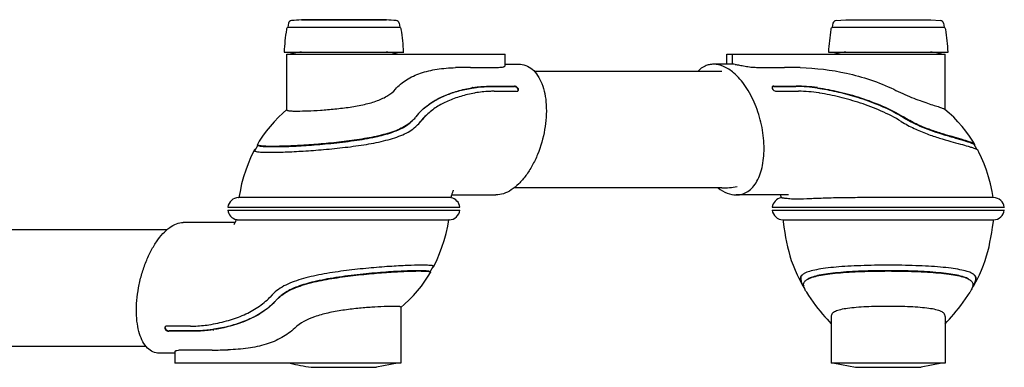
# Model space of a CAD drawing. Extents: x 0 to 420, y 0 to 297.
# Tile 2 of 8: x 114 to 225, y 69 to 108. Entities that reach past the tile are written whole.
import ezdxf

# ---------------------------------------------------------------- set-up
doc = ezdxf.new("R2010")
doc.units = 0
doc.header["$LTSCALE"] = 23.1
for name, color, linetype in [('102164_DXF_CONTINUOUS_LINE', 7, 'CONTINUOUS'), ('102167_DXF_CONTINUOUS_LINE', 7, 'CONTINUOUS'), ('102200_DXF_CONTINUOUS_LINE', 7, 'CONTINUOUS'), ('105-5481_DXF_CONTINUOUS_LI', 7, 'CONTINUOUS')]:
    doc.layers.add(name, color=color, linetype=linetype)

msp = doc.modelspace()

# ---------------------------------------------------------------- linework, layer by layer
at = {"layer": '102164_DXF_CONTINUOUS_LINE', "color": 7, "linetype": 'CONTINUOUS'}
for p, q in [((78.25, 84.5), (130.69, 84.5)), ((75.94, 71.35), (128.26, 71.35))]:
    msp.add_line(p, q, dxfattribs=at)
at = {"layer": '102167_DXF_CONTINUOUS_LINE', "color": 7, "linetype": 'CONTINUOUS'}
for p, q in [((193.29, 102.35), (172.12, 102.35)), ((193.29, 89.2), (169.83, 89.2))]:
    msp.add_line(p, q, dxfattribs=at)
msp.add_arc((193.29, 99.75), 10.55, 270.0039, 279.3933, dxfattribs=at)
at = {"layer": '102200_DXF_CONTINUOUS_LINE', "color": 7, "linetype": 'CONTINUOUS'}
for p, q in [((144.19, 98), (144.19, 104.27)), ((144.19, 104.27), (168.83, 104.27)), ((168.83, 103), (168.83, 104.27)), ((193.86, 104.27), (218.5, 104.27)), ((193.86, 103.15), (193.86, 104.27)), ((194.45, 104.27), (194.45, 103.15)), ((218.5, 98.03), (218.5, 104.27)), ((164.93, 102.8), (168.09, 102.8)), ((168.83, 103.15), (170.35, 103.15)), ((194.45, 103.15), (192.35, 103.15)), ((197.19, 102.8), (200.35, 102.8)), ((167.31, 100.64), (169.84, 100.64)), ((167.34, 100.68), (169.87, 100.68)), ((167.61, 100.1), (167.58, 100.1)), ((167.61, 100.1), (170.13, 100.1)), ((199.12, 100.64), (201.65, 100.64)), ((199.15, 100.68), (201.67, 100.68)), ((199.42, 100.1), (201.94, 100.1)), ((165.41, 99.9), (165.4, 99.9)), ((204.25, 99.91), (204.23, 99.91)), ((140.9, 94.02), (140.57, 93.42)), ((222.05, 93.56), (221.77, 94.08)), ((142.29, 93.22), (142.34, 93.22)), ((138.74, 88.11), (138.78, 88.11)), ((140.93, 88.11), (138.78, 88.11)), ((159.03, 88.11), (140.93, 88.11)), ((162.81, 88.4), (167.78, 88.4)), ((200.8, 88.4), (194.92, 88.4)), ((223.89, 88.11), (217.1, 88.11)), ((223.91, 88.11), (223.89, 88.11)), ((223.92, 88.11), (223.91, 88.11)), ((223.96, 88.11), (223.92, 88.11)), ((137.53, 87.02), (163.73, 87.02)), ((198.97, 87.02), (225.17, 87.02)), ((137.53, 86.67), (163.73, 86.67)), ((142.99, 85.59), (160.89, 85.59)), ((160.89, 85.59), (162.48, 85.59)), ((162.52, 85.59), (162.48, 85.59)), ((198.97, 86.67), (225.17, 86.67)), ((200.17, 85.59), (200.19, 85.59)), ((200.19, 85.59), (200.19, 85.59)), ((200.19, 85.59), (212.07, 85.59)), ((212.07, 85.59), (223.95, 85.59)), ((223.96, 85.59), (223.95, 85.59)), ((138.34, 85.3), (132.5, 85.3)), ((160.36, 79.72), (160.71, 80.34)), ((202.42, 78.29), (202.54, 78.09)), ((221.6, 78.09), (221.71, 78.29)), ((142.52, 77.12), (142.27, 76.84)), ((202.83, 77.45), (203.08, 77.06)), ((157.07, 75.73), (157.07, 69.42)), ((205.63, 74.69), (205.63, 69.42)), ((218.5, 74.69), (218.5, 69.42)), ((133.31, 73.6), (130.65, 73.6)), ((133.31, 73.6), (133.34, 73.6)), ((135.66, 73.79), (135.67, 73.8)), ((133.55, 73.02), (130.88, 73.02)), ((133.58, 73.06), (130.91, 73.06)), ((131.54, 70.55), (129.79, 70.55)), ((131.54, 70.68), (131.54, 69.42)), ((135.76, 70.9), (132.41, 70.9)), ((157.07, 69.42), (131.54, 69.42)), ((146.93, 68.95), (154.33, 68.95)), ((156.69, 69.42), (154.33, 68.95)), ((218.5, 69.42), (205.63, 69.42)), ((206, 69.42), (208.37, 68.95)), ((208.37, 68.95), (215.77, 68.95)), ((218.13, 69.42), (215.77, 68.95))]:
    msp.add_line(p, q, dxfattribs=at)
for points in [[(144.19, 98.03), (143.75, 97.64), (143.24, 97.16), (142.75, 96.65), (142.3, 96.13), (141.87, 95.6), (141.46, 95.04), (141.08, 94.47), (140.87, 94.11)], [(221.83, 94.11), (221.61, 94.47), (221.23, 95.04), (220.83, 95.6), (220.4, 96.13), (219.94, 96.65), (219.46, 97.16), (218.95, 97.64), (218.47, 98.06)], [(140.5, 93.45), (140.4, 93.24), (140.09, 92.59), (139.81, 91.91), (139.55, 91.19), (139.31, 90.44), (139.09, 89.64), (138.91, 88.8), (138.78, 88.11)], [(223.92, 88.11), (223.79, 88.8), (223.6, 89.64), (223.39, 90.44), (223.15, 91.19), (222.89, 91.91), (222.6, 92.59), (222.3, 93.24), (222.19, 93.45)], [(162.73, 88.08), (162.74, 88.15), (162.77, 88.24), (162.79, 88.33), (162.82, 88.42), (162.84, 88.5), (162.86, 88.57), (162.89, 88.64), (162.91, 88.7), (162.93, 88.76), (162.95, 88.81), (162.97, 88.85), (162.98, 88.88), (163, 88.91), (163.01, 88.93), (163.01, 88.93)], [(199.89, 88.4), (199.91, 88.33), (199.93, 88.24), (199.95, 88.15), (199.97, 88.08)], [(138.47, 85.63), (138.45, 85.56), (138.43, 85.5), (138.4, 85.44), (138.38, 85.38), (138.36, 85.33), (138.33, 85.28), (138.31, 85.24), (138.3, 85.2), (138.28, 85.17), (138.26, 85.14), (138.25, 85.12), (138.24, 85.1), (138.23, 85.09), (138.22, 85.08), (138.22, 85.08)], [(160.77, 80.31), (160.85, 80.46), (161.15, 81.11), (161.44, 81.79), (161.7, 82.5), (161.94, 83.25), (162.16, 84.04), (162.35, 84.88), (162.48, 85.59)], [(200.19, 85.59), (200.21, 85.42), (200.29, 84.76), (200.38, 84.15), (200.48, 83.59), (200.58, 83.06), (200.7, 82.54), (200.83, 82.03), (200.97, 81.53), (201.13, 81.01), (201.33, 80.47), (201.55, 79.92), (201.79, 79.38), (202.04, 78.86), (202.31, 78.34)], [(221.82, 78.34), (222.1, 78.86), (222.35, 79.38), (222.59, 79.92), (222.81, 80.47), (223, 81.01), (223.16, 81.53), (223.31, 82.03), (223.44, 82.54), (223.55, 83.06), (223.66, 83.59), (223.75, 84.15), (223.84, 84.76), (223.93, 85.42), (223.95, 85.59)], [(157.07, 75.72), (157.49, 76.08), (158.01, 76.57), (158.49, 77.07), (158.95, 77.59), (159.38, 78.12), (159.78, 78.67), (160.16, 79.25), (160.4, 79.65)], [(203.08, 77.06), (203.34, 76.67), (203.6, 76.3), (203.87, 75.94), (204.13, 75.6), (204.39, 75.27), (204.65, 74.96), (204.91, 74.66), (205.16, 74.38), (205.4, 74.11), (205.63, 73.87)], [(220.79, 76.67), (221.05, 77.06), (221.3, 77.45)], [(218.5, 73.87), (218.73, 74.11), (218.97, 74.38), (219.22, 74.66), (219.48, 74.96), (219.74, 75.27), (220, 75.6), (220.27, 75.94), (220.53, 76.3), (220.79, 76.67)]]:
    msp.add_lwpolyline(points, dxfattribs=at)
for centre, radius, start, end in [((150.63, 80.02), 25, 101.1016, 104.0341), ((150.63, 80.02), 25, 75.9659, 78.8984), ((212.07, 80.02), 25, 101.0899, 104.0341), ((212.07, 80.02), 25, 75.9659, 78.9101), ((164.86, 56.56), 46.24, 89.9224, 92.0179), ((200.35, 46.6), 56.2, 88.171, 89.9978), ((167.16, 88.45), 12.23, 99.5203, 99.7466), ((170.13, 100.38), 0.287, 269.9323, 277.052), ((201.64, 83.89), 16.75, 81.6327, 89.9671), ((201.66, 84.04), 16.64, 81.7661, 89.9649), ((201.93, 85.47), 14.63, 80.9552, 89.9525), ((201.22, 80.97), 19.75, 81.6175, 81.7799), ((167.85, 86.85), 13.28, 100.4215, 100.5966), ((201.2, 80.92), 19.24, 80.692, 80.8572), ((164.23, 92.94), 6.95, 133.7978, 142.2109), ((164.39, 92.78), 7.18, 133.4013, 133.8314), ((155.61, 99.63), 3.97, 313.1146, 321.4693), ((155.61, 99.63), 3.96, 321.471, 322.2077), ((155.9, 99.32), 4.29, 313.1339, 322.207), ((164.52, 92.57), 6.67, 133.3528, 142.1648), ((164.6, 92.56), 6.73, 133.395, 142.1484), ((155.85, 99.37), 4.36, 311.5776, 313.1341), ((221.74, 94.06), 0.1, 30.3899, 34.1416), ((138.78, 86.85), 1.26, 92, 172.0324), ((162.48, 86.85), 1.26, 7.9676, 79.1965), ((200.22, 86.85), 1.26, 101.4577, 172.0324), ((223.92, 86.85), 1.26, 7.9676, 88), ((138.78, 86.85), 1.26, 187.9676, 256.7797), ((162.48, 86.85), 1.26, 272, 352.0324), ((200.22, 86.85), 1.26, 187.9676, 268), ((223.92, 86.85), 1.26, 272, 352.0324), ((159.44, 56.78), 23.7, 90.0006, 90.1252), ((203.41, 78.06), 1.69, 119.2054, 121.5232), ((220.72, 78.06), 1.69, 58.4781, 60.7893), ((205.18, 79.91), 3.27, 208.7343, 210.4569), ((205.73, 80.23), 3.91, 210.4303, 211.1612), ((205.26, 79.95), 3.29, 208.5616, 210.4357), ((218.88, 79.95), 3.29, 329.5643, 331.4379), ((218.44, 80.21), 3.87, 328.9544, 329.5755), ((218.95, 79.91), 3.27, 329.5471, 331.266), ((146.08, 73.71), 4.93, 135.5961, 136.2076), ((206.08, 79.5), 3.84, 209.7283, 210.1721), ((206.86, 79.96), 4.75, 210.2361, 211.9), ((217.48, 79.84), 4.51, 328.0563, 329.8105), ((218.07, 79.49), 3.82, 329.8299, 330.3467), ((137.26, 81.63), 7.68, 316.3121, 316.6913), ((137.27, 81.62), 7.66, 316.691, 318.0469), ((146.34, 73.46), 4.54, 137.434, 138.0472), ((146.35, 73.45), 4.55, 136.2092, 137.4336), ((133.03, 88.85), 15.28, 279.749, 279.9116), ((133.69, 87.25), 14.23, 278.8902, 279.0984), ((135.82, 123.53), 52.63, 269.9346, 271.8911), ((150.63, 93.68), 25, 255.9659, 261.4913)]:
    msp.add_arc(centre, radius, start, end, dxfattribs=at)
msp.add_ellipse((194.46, 95.78), major_axis=(0, 7.38), ratio=0.595026, start_param=-0.073996, end_param=0.000076, dxfattribs=at)
for points, knots in [([(156.44, 100.32), (156.81, 100.74), (157.69, 101.48), (159.32, 102.22), (161.2, 102.64), (162.54, 102.75), (163.24, 102.77)], [0, 0, 0, 0, 0.224394, 0.458694, 0.715575, 1, 1, 1, 1]), ([(170.35, 103.15), (170.62, 103.15), (171.18, 103.05), (171.93, 102.6), (172.55, 101.88), (173.02, 100.93), (173.34, 99.81), (173.55, 98.07), (173.38, 95.72), (172.73, 93.42), (171.92, 91.72), (171.21, 90.6), (170.42, 89.67), (169.57, 88.96), (168.69, 88.51), (168.07, 88.4), (167.78, 88.4)], [0, 0, 0, 0, 0.043969, 0.08903, 0.138486, 0.194198, 0.256605, 0.325127, 0.474988, 0.630611, 0.705916, 0.777043, 0.842489, 0.90129, 0.953374, 1, 1, 1, 1]), ([(168.09, 102.8), (168.19, 102.8), (168.38, 102.81), (168.59, 102.84), (168.72, 102.89), (168.79, 102.92), (168.83, 102.97), (168.83, 103)], [0, 0, 0, 0, 0.391908, 0.691769, 0.804219, 0.891515, 1, 1, 1, 1]), ([(192.35, 103.15), (192.19, 103.15), (191.86, 103.12), (191.22, 102.91), (190.81, 102.6), (190.57, 102.35)], [0, 0, 0, 0, 0.245615, 0.489774, 1, 1, 1, 1]), ([(194.61, 102.18), (194.27, 102.47), (193.57, 102.95), (192.74, 103.15), (192.35, 103.15)], [0, 0, 0, 0, 0.538013, 1, 1, 1, 1]), ([(194.78, 103.13), (194.95, 103.11), (195.32, 103.05), (195.92, 102.93), (196.55, 102.83), (196.98, 102.8), (197.19, 102.8)], [0, 0, 0, 0, 0.206423, 0.46773, 0.745714, 1, 1, 1, 1]), ([(202.14, 102.77), (203.89, 102.72), (207.51, 102.3), (210.99, 101.14), (212.68, 100.32)], [0, 0, 0, 0, 0.482642, 1, 1, 1, 1]), ([(194.92, 88.4), (195.15, 88.4), (195.61, 88.47), (196.26, 88.78), (196.82, 89.29), (197.29, 89.97), (197.65, 90.8), (198, 92.12), (198.12, 93.99), (197.83, 96.33), (197.12, 98.61), (196.07, 100.62), (195.13, 101.75), (194.61, 102.18)], [0, 0, 0, 0, 0.042578, 0.085541, 0.131307, 0.18157, 0.237144, 0.298107, 0.433815, 0.581747, 0.732107, 0.874543, 1, 1, 1, 1]), ([(145.36, 97.87), (145.75, 97.87), (146.62, 97.89), (148.04, 97.97), (149.64, 98.1), (151.31, 98.3), (152.92, 98.59), (154.37, 98.99), (155.57, 99.54), (156.2, 100.05), (156.44, 100.32)], [0, 0, 0, 0, 0.100563, 0.226422, 0.36856, 0.516865, 0.661096, 0.792374, 0.905389, 1, 1, 1, 1]), ([(159.46, 98), (159.82, 98.33), (160.61, 98.94), (161.96, 99.64), (163.47, 100.17), (164.54, 100.41), (165.09, 100.5)], [0, 0, 0, 0, 0.234727, 0.476021, 0.730108, 1, 1, 1, 1]), ([(159.46, 98), (159.88, 98.39), (160.75, 99.02), (162.15, 99.69), (163.57, 100.16), (164.55, 100.38), (165.06, 100.46)], [0, 0, 0, 0, 0.279643, 0.513656, 0.749738, 1, 1, 1, 1]), ([(165.06, 100.46), (165.23, 100.49), (165.98, 100.6), (166.74, 100.64), (167.31, 100.64)], [0, 0, 0, 0, 0.235409, 1, 1, 1, 1]), ([(165.14, 100.51), (165.31, 100.54), (166.04, 100.64), (166.78, 100.68), (167.34, 100.68)], [0, 0, 0, 0, 0.24284, 1, 1, 1, 1]), ([(167.58, 100.1), (167.4, 100.1), (166.68, 100.08), (165.97, 100.01), (165.45, 99.91)], [0, 0, 0, 0, 0.256397, 1, 1, 1, 1]), ([(170.3, 100.2), (170.31, 100.25), (170.29, 100.35), (170.2, 100.47), (170.06, 100.59), (169.93, 100.64), (169.84, 100.64)], [0, 0, 0, 0, 0.212395, 0.404972, 0.613025, 1, 1, 1, 1]), ([(170.31, 100.17), (170.32, 100.19), (170.34, 100.24), (170.34, 100.33), (170.3, 100.42), (170.22, 100.53), (170.08, 100.64), (169.93, 100.68), (169.87, 100.68)], [0, 0, 0, 0, 0.096029, 0.201438, 0.320829, 0.453577, 0.73754, 1, 1, 1, 1]), ([(170.17, 100.1), (170.2, 100.1), (170.25, 100.12), (170.29, 100.15), (170.31, 100.17)], [0, 0, 0, 0, 0.52369, 1, 1, 1, 1]), ([(198.95, 100.54), (198.95, 100.49), (198.98, 100.38), (199.09, 100.24), (199.24, 100.13), (199.36, 100.1), (199.42, 100.1)], [0, 0, 0, 0, 0.21063, 0.471878, 0.749104, 1, 1, 1, 1]), ([(199.08, 100.64), (199.07, 100.64), (199.03, 100.63), (198.99, 100.61), (198.97, 100.59)], [0, 0, 0, 0, 0.271603, 1, 1, 1, 1]), ([(199.15, 100.68), (199.12, 100.68), (199.05, 100.67), (199, 100.63), (198.98, 100.61)], [0, 0, 0, 0, 0.54033, 1, 1, 1, 1]), ([(204.07, 100.46), (204.78, 100.36), (206.2, 100.09), (208.41, 99.52), (210.98, 98.63), (212.77, 97.77), (213.75, 97.17)], [0, 0, 0, 0, 0.207498, 0.422147, 0.665268, 1, 1, 1, 1]), ([(204.1, 100.5), (204.91, 100.38), (206.54, 100.07), (208.99, 99.39), (211.44, 98.47), (213.02, 97.67), (213.78, 97.2)], [0, 0, 0, 0, 0.237568, 0.485116, 0.740092, 1, 1, 1, 1]), ([(212.68, 100.32), (213.02, 100.15), (213.69, 99.84), (214.68, 99.41), (215.62, 99.06), (216.47, 98.76), (217.2, 98.52), (217.72, 98.36), (218.06, 98.25), (218.24, 98.18), (218.37, 98.12), (218.44, 98.08), (218.47, 98.06)], [0, 0, 0, 0, 0.181633, 0.356586, 0.5199, 0.666404, 0.791241, 0.890277, 0.929097, 0.960389, 0.984005, 1, 1, 1, 1]), ([(165.4, 99.9), (164.86, 99.8), (163.84, 99.56), (162.38, 99.03), (161.08, 98.36), (160.32, 97.77), (159.98, 97.45)], [0, 0, 0, 0, 0.27093, 0.525508, 0.76639, 1, 1, 1, 1]), ([(213.54, 96.69), (212.81, 97.14), (211.3, 97.91), (208.96, 98.79), (206.63, 99.45), (205.07, 99.78), (204.31, 99.9)], [0, 0, 0, 0, 0.260377, 0.515664, 0.763121, 1, 1, 1, 1]), ([(144.19, 98), (144.19, 97.99), (144.22, 97.96), (144.28, 97.94), (144.37, 97.91), (144.5, 97.9), (144.67, 97.88), (144.96, 97.87), (145.19, 97.87), (145.36, 97.87)], [0, 0, 0, 0, 0.031493, 0.083853, 0.164166, 0.27383, 0.412908, 0.580921, 1, 1, 1, 1]), ([(158.32, 96.74), (158.12, 96.55), (157.67, 96.21), (156.9, 95.81), (156.03, 95.47), (154.71, 95.09), (152.91, 94.72), (150.65, 94.41), (148.37, 94.17), (146.2, 94.01), (144.29, 93.91), (143.11, 93.88), (142.59, 93.88)], [0, 0, 0, 0, 0.049919, 0.10323, 0.160769, 0.22262, 0.357243, 0.500874, 0.645352, 0.782068, 0.902731, 1, 1, 1, 1]), ([(142.64, 93.85), (143.23, 93.85), (144.57, 93.88), (146.75, 94), (149.2, 94.21), (151.72, 94.51), (154.02, 94.89), (155.89, 95.37), (157.29, 95.94), (158, 96.44), (158.28, 96.7)], [0, 0, 0, 0, 0.110407, 0.249206, 0.40567, 0.569232, 0.721089, 0.840254, 0.928996, 1, 1, 1, 1]), ([(213.54, 96.69), (214.01, 96.4), (214.96, 95.89), (216.41, 95.29), (217.8, 94.82), (219.06, 94.46), (220.15, 94.16), (220.92, 93.95), (221.43, 93.79), (221.71, 93.7), (221.93, 93.62), (222.06, 93.56), (222.1, 93.53)], [0, 0, 0, 0, 0.179986, 0.353045, 0.51434, 0.659138, 0.783249, 0.883097, 0.923017, 0.955911, 0.981585, 1, 1, 1, 1]), ([(213.75, 97.17), (214.1, 96.95), (214.81, 96.55), (215.94, 96.04), (217.14, 95.59), (218.18, 95.26), (219.02, 95.01), (219.64, 94.83), (220.21, 94.67), (220.71, 94.52), (221.12, 94.39), (221.43, 94.28), (221.63, 94.19), (221.73, 94.12), (221.76, 94.09), (221.77, 94.08)], [0, 0, 0, 0, 0.14147, 0.284003, 0.43187, 0.585374, 0.662844, 0.738308, 0.808108, 0.869322, 0.919906, 0.958543, 0.984976, 0.993803, 1, 1, 1, 1]), ([(221.82, 94.12), (221.8, 94.15), (221.72, 94.2), (221.57, 94.28), (221.34, 94.36), (221.05, 94.46), (220.69, 94.57), (220.09, 94.75), (219.2, 95), (217.99, 95.36), (216.63, 95.81), (215.2, 96.4), (214.25, 96.91), (213.78, 97.2)], [0, 0, 0, 0, 0.012268, 0.032193, 0.060125, 0.096017, 0.139649, 0.190717, 0.313577, 0.460803, 0.627842, 0.809468, 1, 1, 1, 1]), ([(142.34, 93.22), (142.9, 93.22), (144.13, 93.25), (146.13, 93.35), (148.39, 93.52), (150.77, 93.76), (153.12, 94.08), (154.99, 94.45), (156.36, 94.84), (157.26, 95.17), (158.06, 95.58), (158.53, 95.92), (158.74, 96.11)], [0, 0, 0, 0, 0.098163, 0.219486, 0.356576, 0.501113, 0.644497, 0.778625, 0.840148, 0.897334, 0.950312, 1, 1, 1, 1]), ([(140.5, 93.45), (140.5, 93.44), (140.49, 93.4), (140.52, 93.38), (140.53, 93.37)], [0, 0, 0, 0, 0.45917, 1, 1, 1, 1]), ([(140.59, 93.53), (140.58, 93.52), (140.55, 93.5), (140.53, 93.48), (140.51, 93.46)], [0, 0, 0, 0, 0.305111, 1, 1, 1, 1]), ([(140.55, 93.36), (140.55, 93.36), (140.58, 93.35), (140.61, 93.34), (140.63, 93.33)], [0, 0, 0, 0, 0.215712, 1, 1, 1, 1]), ([(140.57, 93.42), (140.56, 93.41), (140.55, 93.38), (140.57, 93.36), (140.58, 93.35)], [0, 0, 0, 0, 0.490621, 1, 1, 1, 1]), ([(140.64, 93.56), (140.64, 93.55), (140.62, 93.54), (140.6, 93.54), (140.59, 93.53)], [0, 0, 0, 0, 0.2653, 1, 1, 1, 1]), ([(140.91, 94.02), (140.9, 94.03), (140.87, 94.04), (140.86, 94.08), (140.86, 94.1), (140.87, 94.1)], [0, 0, 0, 0, 0.564237, 0.777508, 1, 1, 1, 1]), ([(142.59, 93.88), (142.38, 93.88), (142, 93.88), (141.51, 93.91), (141.19, 93.94), (141.01, 93.98), (140.94, 94), (140.91, 94.02)], [0, 0, 0, 0, 0.372961, 0.666011, 0.875082, 0.947832, 1, 1, 1, 1]), ([(140.97, 93.98), (141, 93.97), (141.07, 93.94), (141.25, 93.9), (141.57, 93.87), (142.06, 93.85), (142.43, 93.85), (142.64, 93.85)], [0, 0, 0, 0, 0.052328, 0.125232, 0.334611, 0.627615, 1, 1, 1, 1]), ([(221.81, 94.03), (221.82, 94.04), (221.84, 94.06), (221.84, 94.09), (221.83, 94.1)], [0, 0, 0, 0, 0.528019, 1, 1, 1, 1]), ([(222.1, 93.53), (222.12, 93.52), (222.16, 93.49), (222.18, 93.46), (222.19, 93.45)], [0, 0, 0, 0, 0.586871, 1, 1, 1, 1]), ([(140.63, 93.33), (140.7, 93.31), (140.91, 93.27), (141.27, 93.24), (141.74, 93.22), (142.1, 93.22), (142.29, 93.22)], [0, 0, 0, 0, 0.146415, 0.363131, 0.648774, 1, 1, 1, 1]), ([(192.87, 89.2), (193.18, 88.96), (193.83, 88.56), (194.57, 88.4), (194.92, 88.4)], [0, 0, 0, 0, 0.533877, 1, 1, 1, 1]), ([(162.72, 88.09), (162.68, 88.1), (162.58, 88.1), (162.37, 88.1), (162.06, 88.11), (161.64, 88.11), (161.12, 88.11), (160.24, 88.11), (159.53, 88.11), (159.03, 88.11)], [0, 0, 0, 0, 0.028269, 0.084701, 0.169541, 0.282606, 0.423317, 0.590708, 1, 1, 1, 1]), ([(201.81, 87.92), (201.66, 87.92), (201.38, 87.93), (200.99, 87.95), (200.68, 87.98), (200.43, 88.01), (200.25, 88.03), (200.14, 88.05), (200.08, 88.06), (200.04, 88.06), (200, 88.07), (199.98, 88.08), (199.97, 88.08), (199.97, 88.08)], [0, 0, 0, 0, 0.246615, 0.45367, 0.623398, 0.758983, 0.863168, 0.904045, 0.937618, 0.963945, 0.983055, 0.994987, 1, 1, 1, 1]), ([(217.1, 88.11), (215.75, 88.11), (213.69, 88.11), (210.93, 88.11), (208.86, 88.1), (206.86, 88.08), (204.99, 88.04), (203.32, 87.97), (202.28, 87.92), (201.81, 87.92)], [0, 0, 0, 0, 0.265726, 0.404103, 0.540852, 0.672475, 0.795937, 0.907581, 1, 1, 1, 1]), ([(138.49, 85.62), (138.51, 85.62), (138.55, 85.61), (138.68, 85.6), (138.93, 85.6), (139.31, 85.59), (139.82, 85.59), (140.46, 85.59), (141.21, 85.59), (142.06, 85.59), (142.67, 85.59), (142.99, 85.59)], [0, 0, 0, 0, 0.01143, 0.029741, 0.087326, 0.173059, 0.286742, 0.427681, 0.594677, 0.78616, 1, 1, 1, 1]), ([(129.79, 70.55), (129.55, 70.55), (129.05, 70.65), (128.41, 71.12), (127.9, 71.84), (127.52, 72.77), (127.29, 73.89), (127.19, 75.16), (127.24, 76.52), (127.44, 77.93), (127.76, 79.35), (128.22, 80.71), (128.78, 81.97), (129.43, 83.09), (130.15, 84.02), (130.91, 84.72), (131.69, 85.18), (132.25, 85.3), (132.5, 85.3)], [0, 0, 0, 0, 0.039684, 0.081408, 0.129152, 0.184776, 0.24841, 0.319101, 0.395269, 0.474967, 0.556057, 0.636318, 0.713545, 0.785677, 0.850965, 0.908255, 0.957417, 1, 1, 1, 1]), ([(159.39, 80.48), (158.87, 80.48), (157.66, 80.44), (155.68, 80.33), (153.37, 80.15), (150.91, 79.88), (148.83, 79.58), (147.22, 79.26), (146.09, 78.99), (145.04, 78.66), (144.09, 78.27), (143.25, 77.78), (142.77, 77.38), (142.56, 77.16)], [0, 0, 0, 0, 0.090302, 0.207154, 0.342767, 0.488138, 0.633817, 0.703928, 0.770873, 0.833911, 0.892721, 0.947671, 1, 1, 1, 1]), ([(160.68, 80.4), (160.62, 80.42), (160.47, 80.44), (160.2, 80.46), (159.85, 80.47), (159.59, 80.48), (159.44, 80.48)], [0, 0, 0, 0, 0.146694, 0.363039, 0.648295, 1, 1, 1, 1]), ([(160.64, 80.22), (160.65, 80.22), (160.66, 80.23), (160.68, 80.24), (160.69, 80.25)], [0, 0, 0, 0, 0.27037, 1, 1, 1, 1]), ([(160.69, 80.25), (160.7, 80.25), (160.73, 80.27), (160.75, 80.28), (160.76, 80.3)], [0, 0, 0, 0, 0.305959, 1, 1, 1, 1]), ([(160.74, 80.37), (160.73, 80.38), (160.72, 80.38), (160.71, 80.39), (160.7, 80.39)], [0, 0, 0, 0, 0.223934, 1, 1, 1, 1]), ([(160.71, 80.34), (160.71, 80.35), (160.72, 80.37), (160.7, 80.39), (160.7, 80.39)], [0, 0, 0, 0, 0.48924, 1, 1, 1, 1]), ([(160.77, 80.31), (160.77, 80.32), (160.78, 80.35), (160.75, 80.37), (160.74, 80.37)], [0, 0, 0, 0, 0.431389, 1, 1, 1, 1]), ([(212.07, 80.48), (211.03, 80.48), (209.51, 80.45), (207.55, 80.36), (206.22, 80.27), (205.04, 80.15), (204.03, 79.99), (203.23, 79.81), (202.77, 79.64), (202.59, 79.54)], [0, 0, 0, 0, 0.32434, 0.476294, 0.616335, 0.741091, 0.847744, 0.934274, 1, 1, 1, 1]), ([(221.55, 79.54), (221.36, 79.64), (220.9, 79.81), (220.1, 79.99), (219.1, 80.15), (217.92, 80.27), (216.59, 80.36), (214.62, 80.45), (213.1, 80.48), (212.07, 80.48)], [0, 0, 0, 0, 0.06572, 0.152246, 0.258897, 0.383652, 0.523695, 0.675652, 1, 1, 1, 1]), ([(143.07, 76.6), (143.27, 76.81), (143.73, 77.21), (144.53, 77.68), (145.45, 78.06), (146.83, 78.5), (148.72, 78.9), (151.08, 79.25), (153.43, 79.5), (155.62, 79.68), (157.5, 79.79), (158.64, 79.82), (159.13, 79.82)], [0, 0, 0, 0, 0.052539, 0.108047, 0.167539, 0.23123, 0.369184, 0.515202, 0.660322, 0.795186, 0.910952, 1, 1, 1, 1]), ([(159.08, 79.85), (158.51, 79.85), (157.18, 79.81), (154.98, 79.67), (152.42, 79.44), (149.8, 79.11), (147.42, 78.68), (145.51, 78.14), (144.1, 77.5), (143.38, 76.93), (143.1, 76.64)], [0, 0, 0, 0, 0.103619, 0.240744, 0.399633, 0.567726, 0.720545, 0.837386, 0.925959, 1, 1, 1, 1]), ([(160.31, 79.75), (160.29, 79.76), (160.24, 79.78), (160.11, 79.81), (159.87, 79.83), (159.51, 79.85), (159.23, 79.85), (159.08, 79.85)], [0, 0, 0, 0, 0.051829, 0.124178, 0.332616, 0.625534, 1, 1, 1, 1]), ([(159.13, 79.82), (159.29, 79.82), (159.57, 79.82), (159.93, 79.8), (160.17, 79.78), (160.31, 79.75), (160.35, 79.73), (160.37, 79.72)], [0, 0, 0, 0, 0.375003, 0.668045, 0.876168, 0.948341, 1, 1, 1, 1]), ([(160.37, 79.72), (160.38, 79.71), (160.41, 79.7), (160.41, 79.67), (160.41, 79.67)], [0, 0, 0, 0, 0.580072, 1, 1, 1, 1]), ([(202.53, 79.5), (202.43, 79.44), (202.29, 79.34), (202.17, 79.16), (202.11, 78.96), (202.14, 78.67), (202.25, 78.46), (202.31, 78.34)], [0, 0, 0, 0, 0.258448, 0.368549, 0.474276, 0.703321, 1, 1, 1, 1]), ([(202.53, 79.5), (202.43, 79.43), (202.3, 79.32), (202.21, 79.12), (202.17, 78.93), (202.22, 78.67), (202.31, 78.48), (202.37, 78.38)], [0, 0, 0, 0, 0.280256, 0.394707, 0.503773, 0.732488, 1, 1, 1, 1]), ([(202.92, 78.86), (203.09, 78.97), (203.53, 79.14), (204.3, 79.33), (205.26, 79.48), (206.4, 79.61), (207.68, 79.7), (209.59, 79.79), (211.06, 79.82), (212.07, 79.82)], [0, 0, 0, 0, 0.064883, 0.150684, 0.256913, 0.381582, 0.521846, 0.674273, 1, 1, 1, 1]), ([(212.07, 79.85), (211.07, 79.85), (209.6, 79.83), (207.71, 79.74), (206.44, 79.64), (205.3, 79.52), (204.34, 79.36), (203.58, 79.18), (203.15, 79), (202.98, 78.9)], [0, 0, 0, 0, 0.325451, 0.477929, 0.618202, 0.742895, 0.849693, 0.936118, 1, 1, 1, 1]), ([(221.15, 78.9), (220.99, 79), (220.56, 79.18), (219.79, 79.36), (218.83, 79.52), (217.7, 79.64), (216.42, 79.74), (214.53, 79.83), (213.06, 79.85), (212.07, 79.85)], [0, 0, 0, 0, 0.063897, 0.150324, 0.257124, 0.381804, 0.522084, 0.674554, 1, 1, 1, 1]), ([(212.07, 79.82), (213.07, 79.82), (214.55, 79.79), (216.45, 79.7), (217.73, 79.61), (218.87, 79.48), (219.84, 79.33), (220.61, 79.14), (221.04, 78.97), (221.21, 78.86)], [0, 0, 0, 0, 0.325732, 0.47816, 0.618426, 0.743088, 0.849316, 0.935117, 1, 1, 1, 1]), ([(221.82, 78.34), (221.88, 78.46), (221.99, 78.67), (222.02, 78.96), (221.96, 79.16), (221.84, 79.34), (221.71, 79.44), (221.61, 79.5)], [0, 0, 0, 0, 0.29668, 0.525726, 0.631455, 0.741557, 1, 1, 1, 1]), ([(221.76, 78.38), (221.82, 78.48), (221.91, 78.67), (221.96, 78.93), (221.93, 79.12), (221.84, 79.32), (221.71, 79.43), (221.61, 79.5)], [0, 0, 0, 0, 0.267492, 0.49619, 0.605255, 0.719711, 1, 1, 1, 1]), ([(202.39, 78.21), (202.4, 78.18), (202.47, 78.07), (202.55, 77.96), (202.61, 77.88)], [0, 0, 0, 0, 0.233356, 1, 1, 1, 1]), ([(202.74, 77.6), (202.67, 77.73), (202.55, 77.96), (202.5, 78.28), (202.55, 78.5), (202.67, 78.69), (202.81, 78.8), (202.92, 78.86)], [0, 0, 0, 0, 0.307649, 0.539151, 0.643015, 0.749826, 1, 1, 1, 1]), ([(221.21, 78.86), (221.32, 78.8), (221.46, 78.69), (221.58, 78.5), (221.64, 78.29), (221.58, 77.97), (221.46, 77.73), (221.39, 77.6)], [0, 0, 0, 0, 0.250495, 0.357449, 0.4614, 0.692809, 1, 1, 1, 1]), ([(221.53, 77.88), (221.55, 77.91), (221.63, 78.02), (221.7, 78.13), (221.75, 78.22)], [0, 0, 0, 0, 0.267161, 1, 1, 1, 1]), ([(135.67, 73.8), (136.32, 73.91), (137.58, 74.2), (139.36, 74.83), (140.95, 75.68), (141.87, 76.43), (142.27, 76.85)], [0, 0, 0, 0, 0.270368, 0.52436, 0.764858, 1, 1, 1, 1]), ([(142.81, 76.33), (142.39, 75.89), (141.56, 75.21), (140.22, 74.45), (138.41, 73.71), (136.95, 73.36), (135.95, 73.2)], [0, 0, 0, 0, 0.236071, 0.415924, 0.602198, 1, 1, 1, 1]), ([(142.81, 76.33), (142.52, 76.03), (141.95, 75.52), (140.81, 74.77), (139.43, 74.12), (137.74, 73.57), (136.57, 73.33), (135.97, 73.24)], [0, 0, 0, 0, 0.162675, 0.300011, 0.533792, 0.760214, 1, 1, 1, 1]), ([(156.21, 75.83), (155.86, 75.83), (155.05, 75.81), (153.71, 75.73), (152.16, 75.6), (150.5, 75.4), (148.86, 75.11), (146.98, 74.61), (145.7, 73.97), (145.08, 73.38)], [0, 0, 0, 0, 0.090763, 0.209423, 0.347466, 0.495035, 0.641843, 0.778567, 1, 1, 1, 1]), ([(157.07, 75.73), (157.07, 75.74), (157.05, 75.76), (157.01, 75.78), (156.94, 75.8), (156.84, 75.81), (156.72, 75.82), (156.5, 75.83), (156.33, 75.83), (156.21, 75.83)], [0, 0, 0, 0, 0.030784, 0.082647, 0.162457, 0.271686, 0.410483, 0.57862, 1, 1, 1, 1]), ([(212.07, 75.83), (211.64, 75.83), (210.82, 75.82), (209.61, 75.78), (208.51, 75.71), (207.54, 75.61), (206.84, 75.5), (206.38, 75.37), (206.11, 75.27), (205.9, 75.16), (205.74, 75.02), (205.65, 74.86), (205.63, 74.74), (205.63, 74.69)], [0, 0, 0, 0, 0.186388, 0.365479, 0.53035, 0.674776, 0.793776, 0.842745, 0.884564, 0.919605, 0.948929, 0.974662, 1, 1, 1, 1]), ([(218.5, 74.69), (218.5, 74.74), (218.48, 74.86), (218.39, 75.02), (218.23, 75.16), (218.02, 75.27), (217.75, 75.37), (217.29, 75.5), (216.59, 75.61), (215.63, 75.71), (214.52, 75.78), (213.32, 75.82), (212.49, 75.83), (212.07, 75.83)], [0, 0, 0, 0, 0.025338, 0.05107, 0.080395, 0.115435, 0.157254, 0.206223, 0.325223, 0.469649, 0.63452, 0.813611, 1, 1, 1, 1]), ([(130.44, 73.5), (130.43, 73.48), (130.41, 73.43), (130.42, 73.31), (130.51, 73.17), (130.67, 73.05), (130.81, 73.02), (130.88, 73.02)], [0, 0, 0, 0, 0.099554, 0.206454, 0.453203, 0.732949, 1, 1, 1, 1]), ([(130.57, 73.59), (130.56, 73.59), (130.51, 73.57), (130.46, 73.54), (130.44, 73.5)], [0, 0, 0, 0, 0.268612, 1, 1, 1, 1]), ([(130.44, 73.47), (130.44, 73.36), (130.54, 73.2), (130.73, 73.09), (130.85, 73.06), (130.91, 73.06)], [0, 0, 0, 0, 0.465, 0.741305, 1, 1, 1, 1]), ([(133.34, 73.6), (133.54, 73.6), (134.3, 73.62), (135.06, 73.69), (135.61, 73.79)], [0, 0, 0, 0, 0.255386, 1, 1, 1, 1]), ([(145.08, 73.38), (144.64, 72.96), (143.62, 72.22), (141.81, 71.48), (139.76, 71.06), (138.31, 70.95), (137.55, 70.93)], [0, 0, 0, 0, 0.225121, 0.461851, 0.719187, 1, 1, 1, 1]), ([(135.89, 73.19), (135.71, 73.16), (134.93, 73.06), (134.14, 73.02), (133.55, 73.02)], [0, 0, 0, 0, 0.243956, 1, 1, 1, 1]), ([(135.97, 73.24), (135.78, 73.21), (134.99, 73.1), (134.19, 73.06), (133.58, 73.06)], [0, 0, 0, 0, 0.236508, 1, 1, 1, 1]), ([(132.41, 70.9), (132.29, 70.9), (132.07, 70.89), (131.83, 70.85), (131.68, 70.8), (131.59, 70.76), (131.54, 70.71), (131.54, 70.68)], [0, 0, 0, 0, 0.391161, 0.693774, 0.807604, 0.895554, 1, 1, 1, 1])]:
    msp.add_open_spline(points, degree=3, knots=knots, dxfattribs=at)
for points in [[(170.29, 100.15), (170.3, 100.17), (170.3, 100.18), (170.3, 100.2)], [(198.98, 100.61), (198.97, 100.59), (198.96, 100.56), (198.95, 100.54)], [(199.12, 100.64), (199.11, 100.64), (199.1, 100.64), (199.08, 100.64)], [(140.51, 93.46), (140.51, 93.46), (140.51, 93.45), (140.5, 93.45)], [(140.53, 93.37), (140.54, 93.37), (140.54, 93.36), (140.55, 93.36)], [(140.87, 94.1), (140.87, 94.11), (140.87, 94.11), (140.87, 94.11)], [(221.79, 94.02), (221.8, 94.03), (221.81, 94.03), (221.81, 94.03)], [(221.83, 94.1), (221.83, 94.11), (221.83, 94.11), (221.83, 94.11)], [(160.7, 80.39), (160.69, 80.39), (160.68, 80.4), (160.68, 80.4)], [(160.76, 80.3), (160.76, 80.3), (160.77, 80.31), (160.77, 80.31)], [(160.41, 79.67), (160.41, 79.66), (160.41, 79.65), (160.4, 79.65)], [(130.46, 73.52), (130.45, 73.51), (130.45, 73.49), (130.44, 73.47)], [(130.65, 73.6), (130.62, 73.6), (130.6, 73.6), (130.57, 73.59)]]:
    msp.add_open_spline(points, degree=3, dxfattribs=at)
at = {"layer": '105-5481_DXF_CONTINUOUS_LI', "color": 7, "linetype": 'CONTINUOUS'}
for p, q in [((145.83, 108.18), (145.83, 108.15)), ((155.43, 108.18), (145.83, 108.18)), ((145.83, 108.15), (155.43, 108.15)), ((155.43, 108.18), (155.43, 108.15)), ((206.17, 108.08), (207.27, 108.15)), ((207.27, 108.18), (216.87, 108.18)), ((207.27, 108.15), (207.27, 108.18)), ((207.27, 108.15), (216.87, 108.15)), ((216.87, 108.15), (216.87, 108.18)), ((216.87, 108.15), (217.96, 108.08)), ((144.39, 107.77), (144.31, 107.32)), ((144.31, 107.32), (156.95, 107.32)), ((156.87, 107.77), (156.95, 107.32)), ((205.83, 107.77), (205.75, 107.32)), ((205.75, 107.32), (218.39, 107.32)), ((218.31, 107.77), (218.39, 107.32)), ((143.88, 104.52), (157.38, 104.52)), ((205.32, 104.52), (218.82, 104.52))]:
    msp.add_line(p, q, dxfattribs=at)
for centre, radius, start, end in [((144.76, 107.71), 0.375, 93.7727, 169.4941), ((150.63, 18.67), 89.61, 93.0705, 93.7727), ((150.63, 18.67), 89.61, 86.2273, 86.9295), ((156.5, 107.71), 0.375, 10.5059, 86.2273), ((206.2, 107.71), 0.375, 93.7727, 169.4941), ((217.94, 107.71), 0.375, 10.5059, 86.2273), ((168.97, 103.22), 25.12, 171.1852, 177.0149), ((144.51, 107.01), 0.375, 122.6728, 171.1852), ((156.75, 107.01), 0.375, 8.8148, 57.3272), ((132.29, 103.22), 25.12, 2.9851, 8.8148), ((230.41, 103.22), 25.12, 171.1852, 177.0149), ((205.95, 107.01), 0.375, 122.6728, 171.1852), ((218.18, 107.01), 0.375, 8.8148, 57.3272), ((193.73, 103.22), 25.12, 2.9851, 8.8148)]:
    msp.add_arc(centre, radius, start, end, dxfattribs=at)

doc.saveas('drawing.dxf')
